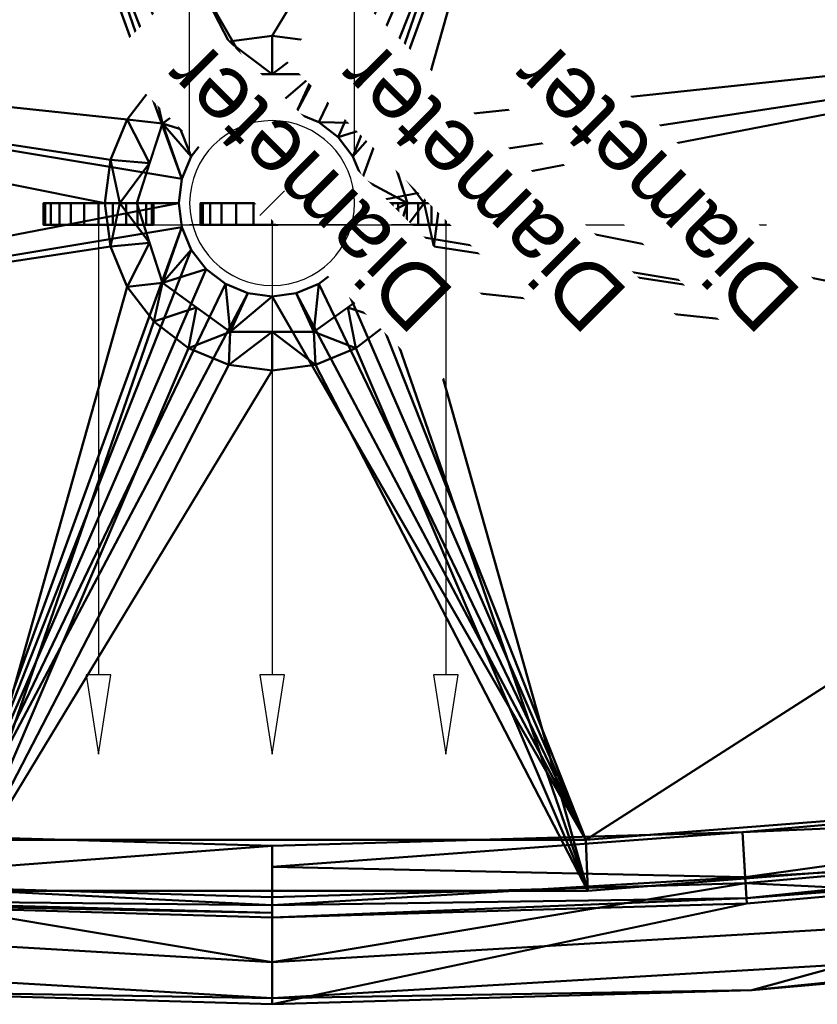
# Model space of a CAD drawing. Header units: millimetres. Extents: x -273 to 273, y -184 to 184.
# Tile 2 of 4: x -58 to 126, y -184 to 42. Entities that reach past the tile are written whole.
import ezdxf

# ---------------------------------------------------------------- set-up
doc = ezdxf.new("R2010")
doc.units = ezdxf.units.MM
doc.layers.add('P-SANR-FIXT', color=6, linetype='Continuous', lineweight=30)
doc.styles.add('Arial', font='arial.ttf', dxfattribs={"height": 14.6304})

# ---------------------------------------------------------------- blocks, each defined once
blk = doc.blocks.new('FamilyGeomCombination_5538-View 1')
at = {"layer": 'P-SANR-FIXT', "lineweight": 40}
mesh = blk.add_polyface(dxfattribs=at)
corners = [(-220.63, -171.56, 850), (-110.51, -181.26, 850), (0, -184.5, 850), (110.51, -181.26, 850), (220.63, -171.56, 850), (240.98, -164.49, 850), (256.47, -149.51, 850), (264.22, -129.41, 850), (272.91, -43.28, 850), (272.91, 43.28, 850), (264.22, 129.41, 850), (256.47, 149.51, 850), (240.98, 164.49, 850), (220.63, 171.56, 850), (110.51, 181.26, 850), (0, 184.5, 850), (-110.51, 181.26, 850), (-220.63, 171.56, 850), (-240.98, 164.49, 850), (-256.47, 149.51, 850), (-264.22, 129.41, 850), (-272.91, 43.28, 850), (-272.91, -43.28, 850), (-264.22, -129.41, 850), (-256.47, -149.51, 850), (-240.98, -164.49, 850), (-218.29, 151.67, 850), (-109.33, 161.28, 850), (0, 164.48, 850), (109.33, 161.28, 850), (218.29, 151.67, 850), (235.63, 143.45, 850), (244.43, 126.41, 850), (252.92, 42.28, 850), (252.92, -42.28, 850), (244.43, -126.41, 850), (235.63, -143.45, 850), (218.29, -151.67, 850), (109.33, -161.28, 850), (0, -164.48, 850), (-109.33, -161.28, 850), (-218.29, -151.67, 850), (-235.63, -143.45, 850), (-244.43, -126.41, 850), (-252.92, -42.28, 850), (-252.92, 42.28, 850), (-244.43, 126.41, 850), (-235.63, 143.45, 850)]
mesh.append_faces([[corners[k] for k in face] for face in [(4, 37, 3), (28, 15, 27)]], dxfattribs={"vtx0": -1, "vtx1": -1})
mesh.append_faces([[corners[k] for k in face] for face in [(37, 4, 5, 36), (38, 2, 3, 37), (2, 38, 39), (6, 35, 36, 5), (8, 33, 34), (40, 1, 2, 39), (1, 40, 41), (25, 41, 42, 24), (24, 42, 43, 23), (22, 44, 45, 21), (9, 32, 33, 8), (30, 13, 14, 29), (15, 28, 29, 14), (21, 45, 46, 20), (27, 15, 16, 26)]], dxfattribs={"vtx0": -1, "vtx2": -1})
mesh.append_faces([[corners[k] for k in face] for face in [(35, 6, 7, 8), (41, 25, 0, 1), (32, 9, 10, 11)]], dxfattribs={"vtx0": -1, "vtx3": -1})
mesh.append_faces([[corners[k] for k in face] for face in [(34, 35, 8), (17, 18, 26, 16)]], dxfattribs={"vtx1": -1, "vtx2": -1})
mesh.append_faces([[corners[k] for k in face] for face in [(43, 44, 22, 23), (31, 32, 11, 12), (12, 13, 30, 31), (46, 47, 19, 20), (18, 19, 47, 26)]], dxfattribs={"vtx1": -1, "vtx3": -1})
mesh = blk.add_polyface(dxfattribs=at)
corners = [(-218.29, -151.67, 850), (-109.33, -161.28, 850), (0, -164.48, 850), (0, -161.65, 791.88), (0, -148.01, 735.32), (-108.37, -144.83, 735.32), (-216.37, -135.31, 735.32), (-217.96, -148.86, 791.88), (-218.17, -150.67, 829.27), (0, -163.47, 829.27), (-109.29, -160.55, 810.53), (-109.04, -156.25, 778.61)]
mesh.append_faces([[corners[k] for k in face] for face in [(4, 11, 3), (5, 11, 4), (6, 11, 5)]], dxfattribs={"vtx0": -1, "vtx1": -1})
mesh.append_faces([[corners[k] for k in face] for face in [(7, 10, 11), (10, 3, 11), (9, 10, 1), (1, 10, 8)]], dxfattribs={"vtx0": -1, "vtx1": -1, "vtx2": -1})
mesh.append_faces([[corners[k] for k in face] for face in [(6, 7, 11), (7, 8, 10), (9, 3, 10)]], dxfattribs={"vtx1": -1, "vtx2": -1})
mesh.append_faces([[corners[k] for k in face] for face in [(8, 0, 1), (1, 2, 9)]], dxfattribs={"vtx2": -1})
mesh = blk.add_polyface(dxfattribs=at)
corners = [(-216.37, -135.31, 735.32), (-108.37, -144.83, 735.32), (0, -148.01, 735.32), (0, -159.81, 710), (-109.06, -156.62, 710), (-217.75, -147.04, 710)]
mesh.append_faces([[corners[k] for k in face] for face in [(1, 4, 5, 0)]], dxfattribs={"vtx0": -1})
mesh.append_faces([[corners[k] for k in face] for face in [(1, 2, 3, 4)]], dxfattribs={"vtx3": -1})
mesh = blk.add_polyface(dxfattribs=at)
corners = [(0, -164.48, 850), (109.33, -161.28, 850), (218.29, -151.67, 850), (217.96, -148.86, 791.88), (216.37, -135.31, 735.32), (108.37, -144.83, 735.32), (0, -148.01, 735.32), (0, -161.65, 791.88), (216.93, -140.14, 755.5), (0, -152.87, 755.5), (108.98, -155.25, 773.53), (109.26, -160.09, 805.46)]
mesh.append_faces([[corners[k] for k in face] for face in [(7, 10, 9), (8, 10, 3), (0, 11, 7), (1, 11, 0), (2, 11, 1)]], dxfattribs={"vtx0": -1, "vtx1": -1})
mesh.append_faces([[corners[k] for k in face] for face in [(3, 10, 11), (9, 10, 5), (11, 10, 7), (10, 8, 5)]], dxfattribs={"vtx0": -1, "vtx1": -1, "vtx2": -1})
mesh.append_faces([[corners[k] for k in face] for face in [(4, 5, 8)]], dxfattribs={"vtx1": -1})
mesh.append_faces([[corners[k] for k in face] for face in [(2, 3, 11)]], dxfattribs={"vtx1": -1, "vtx2": -1})
mesh.append_faces([[corners[k] for k in face] for face in [(5, 6, 9)]], dxfattribs={"vtx2": -1})
mesh = blk.add_polyface(dxfattribs=at)
corners = [(0, -148.01, 735.32), (108.37, -144.83, 735.32), (216.37, -135.31, 735.32), (217.75, -147.04, 710), (109.06, -156.62, 710), (0, -159.81, 710)]
mesh.append_faces([[corners[k] for k in face] for face in [(5, 0, 1, 4)]], dxfattribs={"vtx2": -1})
mesh.append_faces([[corners[k] for k in face] for face in [(1, 2, 3, 4)]], dxfattribs={"vtx3": -1})
mesh = blk.add_polyface(dxfattribs=at)
corners = [(0, -184.5, 850), (-110.51, -181.26, 850), (-220.63, -171.56, 850), (-220.47, -170.14, 802.3), (-219.5, -161.91, 755.31), (-217.75, -147.04, 710), (-109.06, -156.62, 710), (0, -159.81, 710), (0, -174.79, 755.31), (0, -183.07, 802.3)]
mesh.append_faces([[corners[k] for k in face] for face in [(9, 1, 3), (4, 6, 8)]], dxfattribs={"vtx0": -1, "vtx1": -1, "vtx2": -1})
mesh.append_faces([[corners[k] for k in face] for face in [(9, 3, 4, 8)]], dxfattribs={"vtx0": -1, "vtx2": -1})
mesh.append_faces([[corners[k] for k in face] for face in [(2, 3, 1), (0, 1, 9)]], dxfattribs={"vtx1": -1})
mesh.append_faces([[corners[k] for k in face] for face in [(4, 5, 6), (6, 7, 8)]], dxfattribs={"vtx2": -1})
mesh = blk.add_polyface(dxfattribs=at)
corners = [(220.63, -171.56, 850), (110.51, -181.26, 850), (0, -184.5, 850), (0, -183.07, 802.3), (0, -174.79, 755.31), (0, -159.81, 710), (109.06, -156.62, 710), (217.75, -147.04, 710), (219.5, -161.91, 755.31), (220.47, -170.14, 802.3)]
mesh.append_faces([[corners[k] for k in face] for face in [(8, 6, 7)]], dxfattribs={"vtx0": -1})
mesh.append_faces([[corners[k] for k in face] for face in [(4, 6, 8), (9, 1, 3)]], dxfattribs={"vtx0": -1, "vtx1": -1, "vtx2": -1})
mesh.append_faces([[corners[k] for k in face] for face in [(4, 8, 9, 3)]], dxfattribs={"vtx0": -1, "vtx2": -1})
mesh.append_faces([[corners[k] for k in face] for face in [(9, 0, 1), (1, 2, 3), (4, 5, 6)]], dxfattribs={"vtx2": -1})
blk = doc.blocks.new('FamilyGeomCombination_6598-View 1')
at = {"layer": 'P-SANR-FIXT', "lineweight": 40}
mesh = blk.add_polyface(dxfattribs=at)
corners = [(217.75, 147.04, 710), (232.38, 140.1, 710), (239.81, 125.7, 710), (248.26, 42.04, 710), (248.26, -42.04, 710), (239.81, -125.7, 710), (232.38, -140.1, 710), (217.75, -147.04, 710), (72.73, -158.39, 710), (-72.73, -158.39, 710), (-217.75, -147.04, 710), (-232.38, -140.1, 710), (-239.81, -125.7, 710), (-248.26, -42.04, 710), (-248.26, 42.04, 710), (-239.81, 125.7, 710), (-232.38, 140.1, 710), (-217.75, 147.04, 710), (-72.73, 158.39, 710), (72.73, 158.39, 710), (38.55, 0, 710), (37.24, 9.98, 710), (33.38, 19.27, 710), (27.26, 27.26, 710), (19.27, 33.38, 710), (9.98, 37.24, 710), (0, 38.55, 710), (-9.98, 37.24, 710), (-19.27, 33.38, 710), (-27.26, 27.26, 710), (-33.38, 19.27, 710), (-37.24, 9.98, 710), (-38.55, 0, 710), (-37.24, -9.98, 710), (-33.38, -19.27, 710), (-27.26, -27.26, 710), (-19.27, -33.38, 710), (-9.98, -37.24, 710), (0, -38.55, 710), (9.98, -37.24, 710), (19.27, -33.38, 710), (27.26, -27.26, 710), (33.38, -19.27, 710), (37.24, -9.98, 710)]
mesh.append_faces([[corners[k] for k in face] for face in [(12, 10, 11), (17, 15, 16)]], dxfattribs={"vtx0": -1})
mesh.append_faces([[corners[k] for k in face] for face in [(36, 9, 35), (29, 18, 28)]], dxfattribs={"vtx0": -1, "vtx1": -1})
mesh.append_faces([[corners[k] for k in face] for face in [(4, 43, 20), (19, 25, 26), (13, 9, 10, 12), (14, 31, 32), (14, 30, 31)]], dxfattribs={"vtx0": -1, "vtx2": -1})
mesh.append_faces([[corners[k] for k in face] for face in [(4, 7, 8, 42), (13, 33, 34, 9), (18, 29, 30, 14)]], dxfattribs={"vtx0": -1, "vtx2": -1, "vtx3": -1})
mesh.append_faces([[corners[k] for k in face] for face in [(2, 3, 0, 1)]], dxfattribs={"vtx1": -1})
mesh.append_faces([[corners[k] for k in face] for face in [(39, 40, 8), (42, 43, 4), (41, 42, 8), (40, 41, 8), (21, 22, 3), (24, 25, 19), (23, 24, 19), (22, 23, 19), (36, 37, 9), (34, 35, 9), (37, 38, 9), (27, 28, 18)]], dxfattribs={"vtx1": -1, "vtx2": -1})
mesh.append_faces([[corners[k] for k in face] for face in [(19, 0, 3, 22)]], dxfattribs={"vtx1": -1, "vtx2": -1, "vtx3": -1})
mesh.append_faces([[corners[k] for k in face] for face in [(38, 39, 8, 9), (20, 21, 3, 4), (32, 33, 13, 14), (26, 27, 18, 19), (14, 15, 17, 18)]], dxfattribs={"vtx1": -1, "vtx3": -1})
mesh.append_faces([[corners[k] for k in face] for face in [(5, 6, 7, 4)]], dxfattribs={"vtx2": -1})
mesh = blk.add_polyface(dxfattribs=at)
corners = [(216.37, 135.31, 735.32), (72.27, 146.59, 735.32), (-72.27, 146.59, 735.32), (-216.37, 135.31, 735.32), (-224.17, 131.61, 735.32), (-228.14, 123.93, 735.32), (-236.46, 41.45, 735.32), (-236.46, -41.45, 735.32), (-228.14, -123.93, 735.32), (-224.17, -131.61, 735.32), (-216.37, -135.31, 735.32), (-72.27, -146.59, 735.32), (72.27, -146.59, 735.32), (216.37, -135.31, 735.32), (224.17, -131.61, 735.32), (228.14, -123.93, 735.32), (236.46, -41.45, 735.32), (236.46, 41.45, 735.32), (228.14, 123.93, 735.32), (224.17, 131.61, 735.32), (21.5, 0, 735.32), (20.77, -5.56, 735.32), (18.62, -10.75, 735.32), (15.2, -15.2, 735.32), (10.75, -18.62, 735.32), (5.56, -20.77, 735.32), (0, -21.5, 735.32), (-5.56, -20.77, 735.32), (-10.75, -18.62, 735.32), (-15.2, -15.2, 735.32), (-18.62, -10.75, 735.32), (-20.77, -5.56, 735.32), (-21.5, 0, 735.32), (-20.77, 5.56, 735.32), (-18.62, 10.75, 735.32), (-15.2, 15.2, 735.32), (-10.75, 18.62, 735.32), (-5.56, 20.77, 735.32), (0, 21.5, 735.32), (5.56, 20.77, 735.32), (10.75, 18.62, 735.32), (15.2, 15.2, 735.32), (18.62, 10.75, 735.32), (20.77, 5.56, 735.32)]
mesh.append_faces([[corners[k] for k in face] for face in [(15, 13, 14), (0, 18, 19)]], dxfattribs={"vtx0": -1})
mesh.append_faces([[corners[k] for k in face] for face in [(24, 12, 23), (41, 1, 40), (43, 1, 42)]], dxfattribs={"vtx0": -1, "vtx1": -1})
mesh.append_faces([[corners[k] for k in face] for face in [(17, 1, 43, 20)]], dxfattribs={"vtx0": -1, "vtx1": -1, "vtx3": -1})
mesh.append_faces([[corners[k] for k in face] for face in [(7, 31, 32), (2, 37, 38), (16, 12, 13, 15)]], dxfattribs={"vtx0": -1, "vtx2": -1})
mesh.append_faces([[corners[k] for k in face] for face in [(7, 10, 11, 31)]], dxfattribs={"vtx0": -1, "vtx2": -1, "vtx3": -1})
mesh.append_faces([[corners[k] for k in face] for face in [(5, 6, 3, 4)]], dxfattribs={"vtx1": -1})
mesh.append_faces([[corners[k] for k in face] for face in [(27, 28, 11), (30, 31, 11), (29, 30, 11), (28, 29, 11), (33, 34, 2), (36, 37, 2), (35, 36, 2), (34, 35, 2), (24, 25, 12), (22, 23, 12), (25, 26, 12), (41, 42, 1), (39, 40, 1)]], dxfattribs={"vtx1": -1, "vtx2": -1})
mesh.append_faces([[corners[k] for k in face] for face in [(2, 3, 6, 33), (21, 22, 12, 16)]], dxfattribs={"vtx1": -1, "vtx2": -1, "vtx3": -1})
mesh.append_faces([[corners[k] for k in face] for face in [(26, 27, 11, 12), (32, 33, 6, 7), (20, 21, 16, 17), (38, 39, 1, 2), (17, 18, 0, 1)]], dxfattribs={"vtx1": -1, "vtx3": -1})
mesh.append_faces([[corners[k] for k in face] for face in [(8, 9, 10, 7)]], dxfattribs={"vtx2": -1})
mesh = blk.add_polyface(dxfattribs=at)
corners = [(31.2, 0, 688), (25.24, 18.34, 688), (9.64, 29.67, 688), (-9.64, 29.67, 688), (-25.24, 18.34, 688), (-31.2, 0, 688), (-35.06, 0, 698.94), (-38.55, 0, 710), (-37.24, 9.98, 710), (-33.38, 19.27, 710), (-27.26, 27.26, 710), (-19.27, 33.38, 710), (-9.98, 37.24, 710), (0, 38.55, 710), (9.98, 37.24, 710), (19.27, 33.38, 710), (27.26, 27.26, 710), (33.38, 19.27, 710), (37.24, 9.98, 710), (38.55, 0, 710), (35.06, 0, 698.94), (17.44, 24.01, 688), (-17.44, 24.01, 688), (28.22, 9.17, 688), (-28.22, 9.17, 688), (0, 29.67, 688)]
mesh.append_faces([[corners[k] for k in face] for face in [(23, 20, 0)]], dxfattribs={"vtx0": -1})
mesh.append_faces([[corners[k] for k in face] for face in [(9, 24, 8), (21, 16, 1), (16, 21, 15), (10, 4, 9), (14, 25, 13), (1, 17, 23), (4, 10, 22), (2, 15, 21)]], dxfattribs={"vtx0": -1, "vtx1": -1})
mesh.append_faces([[corners[k] for k in face] for face in [(20, 23, 18), (24, 6, 8)]], dxfattribs={"vtx0": -1, "vtx1": -1, "vtx2": -1})
mesh.append_faces([[corners[k] for k in face] for face in [(25, 12, 13), (11, 3, 22)]], dxfattribs={"vtx0": -1, "vtx2": -1})
mesh.append_faces([[corners[k] for k in face] for face in [(7, 8, 6)]], dxfattribs={"vtx1": -1})
mesh.append_faces([[corners[k] for k in face] for face in [(25, 3, 12), (17, 18, 23), (14, 15, 2), (16, 17, 1), (10, 11, 22), (4, 24, 9), (11, 12, 3), (2, 25, 14)]], dxfattribs={"vtx1": -1, "vtx2": -1})
mesh.append_faces([[corners[k] for k in face] for face in [(18, 19, 20), (24, 5, 6)]], dxfattribs={"vtx2": -1})
mesh = blk.add_polyface(dxfattribs=at)
corners = [(-31.2, 0, 688), (-25.24, 18.34, 688), (-9.64, 29.67, 688), (9.64, 29.67, 688), (25.24, 18.34, 688), (31.2, 0, 688), (21.5, 0, 688), (20.77, 5.56, 688), (18.62, 10.75, 688), (15.2, 15.2, 688), (10.75, 18.62, 688), (5.56, 20.77, 688), (0, 21.5, 688), (-5.56, 20.77, 688), (-10.75, 18.62, 688), (-15.2, 15.2, 688), (-18.62, 10.75, 688), (-20.77, 5.56, 688), (-21.5, 0, 688)]
mesh.append_faces([[corners[k] for k in face] for face in [(16, 1, 15)]], dxfattribs={"vtx0": -1, "vtx1": -1})
mesh.append_faces([[corners[k] for k in face] for face in [(2, 13, 14), (3, 11, 12)]], dxfattribs={"vtx0": -1, "vtx2": -1})
mesh.append_faces([[corners[k] for k in face] for face in [(16, 17, 1), (8, 9, 4), (9, 10, 4)]], dxfattribs={"vtx1": -1, "vtx2": -1})
mesh.append_faces([[corners[k] for k in face] for face in [(14, 15, 1, 2), (12, 13, 2, 3), (7, 8, 4, 5), (3, 4, 10, 11)]], dxfattribs={"vtx1": -1, "vtx3": -1})
mesh.append_faces([[corners[k] for k in face] for face in [(5, 6, 7)]], dxfattribs={"vtx2": -1})
mesh.append_faces([[corners[k] for k in face] for face in [(17, 18, 0, 1)]], dxfattribs={"vtx3": -1})
mesh = blk.add_polyface(dxfattribs=at)
corners = [(21.5, 0, 688), (21.5, 0, 735.32), (20.77, 5.56, 735.32), (18.62, 10.75, 735.32), (15.2, 15.2, 735.32), (10.75, 18.62, 735.32), (5.56, 20.77, 735.32), (0, 21.5, 735.32), (-5.56, 20.77, 735.32), (-10.75, 18.62, 735.32), (-15.2, 15.2, 735.32), (-18.62, 10.75, 735.32), (-20.77, 5.56, 735.32), (-21.5, 0, 735.32), (-21.5, 0, 688), (-20.77, 5.56, 688), (-18.62, 10.75, 688), (-15.2, 15.2, 688), (-10.75, 18.62, 688), (-5.56, 20.77, 688), (0, 21.5, 688), (5.56, 20.77, 688), (10.75, 18.62, 688), (15.2, 15.2, 688), (18.62, 10.75, 688), (20.77, 5.56, 688)]
mesh.append_faces([[corners[k] for k in face] for face in [(2, 25, 0, 1)]], dxfattribs={"vtx0": -1})
mesh.append_faces([[corners[k] for k in face] for face in [(3, 24, 25, 2), (4, 23, 24, 3)]], dxfattribs={"vtx0": -1, "vtx2": -1})
mesh.append_faces([[corners[k] for k in face] for face in [(14, 15, 12, 13)]], dxfattribs={"vtx1": -1})
mesh.append_faces([[corners[k] for k in face] for face in [(20, 21, 6, 7), (4, 5, 22, 23), (21, 22, 5, 6), (18, 19, 8, 9), (17, 18, 9, 10), (15, 16, 11, 12), (16, 17, 10, 11), (7, 8, 19, 20)]], dxfattribs={"vtx1": -1, "vtx3": -1})
mesh = blk.add_polyface(dxfattribs=at)
corners = [(-31.2, 0, 688), (-25.24, -18.34, 688), (-9.64, -29.67, 688), (9.64, -29.67, 688), (25.24, -18.34, 688), (31.2, 0, 688), (35.06, 0, 698.94), (38.55, 0, 710), (37.24, -9.98, 710), (33.38, -19.27, 710), (27.26, -27.26, 710), (19.27, -33.38, 710), (9.98, -37.24, 710), (0, -38.55, 710), (-9.98, -37.24, 710), (-19.27, -33.38, 710), (-27.26, -27.26, 710), (-33.38, -19.27, 710), (-37.24, -9.98, 710), (-38.55, 0, 710), (-35.06, 0, 698.94), (-17.44, -24.01, 688), (17.44, -24.01, 688), (-28.22, -9.17, 688), (28.22, -9.17, 688), (0, -29.67, 688)]
mesh.append_faces([[corners[k] for k in face] for face in [(23, 20, 0), (6, 24, 5)]], dxfattribs={"vtx0": -1})
mesh.append_faces([[corners[k] for k in face] for face in [(9, 24, 8), (21, 16, 1), (16, 21, 15), (1, 17, 23), (4, 10, 22), (2, 15, 21), (14, 25, 13)]], dxfattribs={"vtx0": -1, "vtx1": -1})
mesh.append_faces([[corners[k] for k in face] for face in [(20, 23, 18), (6, 8, 24)]], dxfattribs={"vtx0": -1, "vtx1": -1, "vtx2": -1})
mesh.append_faces([[corners[k] for k in face] for face in [(9, 4, 24), (25, 12, 13), (11, 3, 22)]], dxfattribs={"vtx0": -1, "vtx2": -1})
mesh.append_faces([[corners[k] for k in face] for face in [(7, 8, 6)]], dxfattribs={"vtx1": -1})
mesh.append_faces([[corners[k] for k in face] for face in [(25, 3, 12), (17, 18, 23), (14, 15, 2), (16, 17, 1), (10, 11, 22), (11, 12, 3), (9, 10, 4), (2, 25, 14)]], dxfattribs={"vtx1": -1, "vtx2": -1})
mesh.append_faces([[corners[k] for k in face] for face in [(18, 19, 20)]], dxfattribs={"vtx2": -1})
mesh = blk.add_polyface(dxfattribs=at)
corners = [(31.2, 0, 688), (25.24, -18.34, 688), (9.64, -29.67, 688), (-9.64, -29.67, 688), (-25.24, -18.34, 688), (-31.2, 0, 688), (-21.5, 0, 688), (-20.77, -5.56, 688), (-18.62, -10.75, 688), (-15.2, -15.2, 688), (-10.75, -18.62, 688), (-5.56, -20.77, 688), (0, -21.5, 688), (5.56, -20.77, 688), (10.75, -18.62, 688), (15.2, -15.2, 688), (18.62, -10.75, 688), (20.77, -5.56, 688), (21.5, 0, 688)]
mesh.append_faces([[corners[k] for k in face] for face in [(12, 3, 11), (8, 4, 7), (16, 1, 15)]], dxfattribs={"vtx0": -1, "vtx1": -1})
mesh.append_faces([[corners[k] for k in face] for face in [(4, 9, 10, 3), (1, 16, 17, 0)]], dxfattribs={"vtx0": -1, "vtx2": -1})
mesh.append_faces([[corners[k] for k in face] for face in [(18, 0, 17)]], dxfattribs={"vtx1": -1})
mesh.append_faces([[corners[k] for k in face] for face in [(10, 11, 3), (8, 9, 4), (13, 14, 2)]], dxfattribs={"vtx1": -1, "vtx2": -1})
mesh.append_faces([[corners[k] for k in face] for face in [(12, 13, 2, 3), (1, 2, 14, 15)]], dxfattribs={"vtx1": -1, "vtx3": -1})
mesh.append_faces([[corners[k] for k in face] for face in [(5, 6, 7, 4)]], dxfattribs={"vtx2": -1})
mesh = blk.add_polyface(dxfattribs=at)
corners = [(21.5, 0, 735.32), (21.5, 0, 688), (20.77, -5.56, 688), (18.62, -10.75, 688), (15.2, -15.2, 688), (10.75, -18.62, 688), (5.56, -20.77, 688), (0, -21.5, 688), (-5.56, -20.77, 688), (-10.75, -18.62, 688), (-15.2, -15.2, 688), (-18.62, -10.75, 688), (-20.77, -5.56, 688), (-21.5, 0, 688), (-21.5, 0, 735.32), (-20.77, -5.56, 735.32), (-18.62, -10.75, 735.32), (-15.2, -15.2, 735.32), (-10.75, -18.62, 735.32), (-5.56, -20.77, 735.32), (0, -21.5, 735.32), (5.56, -20.77, 735.32), (10.75, -18.62, 735.32), (15.2, -15.2, 735.32), (18.62, -10.75, 735.32), (20.77, -5.56, 735.32)]
mesh.append_faces([[corners[k] for k in face] for face in [(1, 2, 25, 0)]], dxfattribs={"vtx1": -1})
mesh.append_faces([[corners[k] for k in face] for face in [(11, 12, 15, 16), (10, 11, 16, 17), (8, 9, 18, 19), (9, 10, 17, 18), (7, 8, 19, 20), (5, 6, 21, 22), (4, 5, 22, 23), (2, 3, 24, 25), (3, 4, 23, 24), (20, 21, 6, 7)]], dxfattribs={"vtx1": -1, "vtx3": -1})
mesh.append_faces([[corners[k] for k in face] for face in [(12, 13, 14, 15)]], dxfattribs={"vtx3": -1})
mesh = blk.add_polyface(dxfattribs=at)
corners = [(216.37, -135.31, 735.32), (72.27, -146.59, 735.32), (-72.27, -146.59, 735.32), (-216.37, -135.31, 735.32), (-217.75, -147.04, 710), (-72.73, -158.39, 710), (72.73, -158.39, 710), (217.75, -147.04, 710)]
mesh.append_faces([[corners[k] for k in face] for face in [(5, 2, 3, 4)]], dxfattribs={"vtx0": -1})
mesh.append_faces([[corners[k] for k in face] for face in [(0, 1, 6, 7)]], dxfattribs={"vtx1": -1})
mesh.append_faces([[corners[k] for k in face] for face in [(5, 6, 1, 2)]], dxfattribs={"vtx1": -1, "vtx3": -1})

msp = doc.modelspace()

# ---------------------------------------------------------------- linework, layer by layer
at = {"color": 94, "lineweight": 30}
for p, q in [((-52.5, -5, 550), (-27.5, -5, 550)), ((-40, -5, 537.5), (-40, -5, 562.5))]:
    msp.add_line(p, q, dxfattribs=at)
at = {"color": 5, "lineweight": 30}
msp.add_line((-40, -5, 550), (-40, -108.63, 550), dxfattribs=at)
at = {"color": 1, "lineweight": 30}
for p, q in [((-27.81, -5, 562.5), (33.15, -5, 562.5)), ((-27.81, -5, 537.5), (33.15, -5, 537.5)), ((8.02, -5, 575.44), (33.9, -5, 549.56)), ((8.02, -5, 550.44), (33.9, -5, 524.56)), ((20.96, -5, 537.5), (20.96, -5, 562.5)), ((52.19, -5, 562.5), (113.15, -5, 562.5)), ((52.19, -5, 537.5), (113.15, -5, 537.5)), ((88.02, -5, 575.44), (113.9, -5, 549.56)), ((88.02, -5, 550.44), (113.9, -5, 524.56)), ((100.96, -5, 537.5), (100.96, -5, 562.5))]:
    msp.add_line(p, q, dxfattribs=at)
at = {"color": 5, "lineweight": 30}
for points in [[(-40, -126.92, 550), (-37.17, -108.63, 547.17), (-42.83, -108.63, 552.83), (-40, -126.92, 550)], [(0, -126.92, 500), (2.83, -108.63, 497.17), (-2.83, -108.63, 502.83), (0, -126.92, 500)], [(40, -126.92, 550), (42.83, -108.63, 547.17), (37.17, -108.63, 552.83), (40, -126.92, 550)]]:
    msp.add_polyline3d(points, dxfattribs=at)
at = {"color": 94, "lineweight": 30, "extrusion": (0, -1, 0)}
msp.add_circle((-40, 550, 5), 12.5, dxfattribs=at)

# ---------------------------------------------------------------- block references
at = {"layer": 'P-SANR-FIXT', "lineweight": 40}
for name in ['FamilyGeomCombination_5538-View 1', 'FamilyGeomCombination_6598-View 1']:
    msp.add_blockref(name, (0, 0), dxfattribs=at)

# ---------------------------------------------------------------- meshes
mesh = msp.add_polyface(dxfattribs=at)
corners = [(-52.7, 0, 550), (-52.27, 0, 553.29), (-51, 0, 556.35), (-48.98, 0, 558.98), (-46.35, 0, 561), (-43.29, 0, 562.27), (-40, 0, 562.7), (-36.71, 0, 562.27), (-33.65, 0, 561), (-31.02, 0, 558.98), (-29, 0, 556.35), (-27.73, 0, 553.29), (-27.3, 0, 550), (-27.73, 0, 546.71), (-29, 0, 543.65), (-31.02, 0, 541.02), (-33.65, 0, 539), (-36.71, 0, 537.73), (-40, 0, 537.3), (-43.29, 0, 537.73), (-46.35, 0, 539), (-48.98, 0, 541.02), (-51, 0, 543.65), (-52.27, 0, 546.71), (27.3, 0, 550), (27.73, 0, 553.29), (29, 0, 556.35), (31.02, 0, 558.98), (33.65, 0, 561), (36.71, 0, 562.27), (40, 0, 562.7), (43.29, 0, 562.27), (46.35, 0, 561), (48.98, 0, 558.98), (51, 0, 556.35), (52.27, 0, 553.29), (52.7, 0, 550), (52.27, 0, 546.71), (51, 0, 543.65), (48.98, 0, 541.02), (46.35, 0, 539), (43.29, 0, 537.73), (40, 0, 537.3), (36.71, 0, 537.73), (33.65, 0, 539), (31.02, 0, 541.02), (29, 0, 543.65), (27.73, 0, 546.71), (-16.5, 0, 500), (-15.94, 0, 504.27), (-14.29, 0, 508.25), (-11.67, 0, 511.67), (-8.25, 0, 514.29), (-4.27, 0, 515.94), (0, 0, 516.5), (4.27, 0, 515.94), (8.25, 0, 514.29), (11.67, 0, 511.67), (14.29, 0, 508.25), (15.94, 0, 504.27), (16.5, 0, 500), (15.94, 0, 495.73), (14.29, 0, 491.75), (11.67, 0, 488.33), (8.25, 0, 485.71), (4.27, 0, 484.06), (0, 0, 483.5), (-4.27, 0, 484.06), (-8.25, 0, 485.71), (-11.67, 0, 488.33), (-14.29, 0, 491.75), (-15.94, 0, 495.73)]
mesh.append_faces([[corners[k] for k in face] for face in [(16, 14, 15), (22, 20, 21), (20, 18, 19), (44, 42, 43), (57, 54, 55, 56), (66, 64, 65)]], dxfattribs={"vtx0": -1})
mesh.append_faces([[corners[k] for k in face] for face in [(10, 4, 8, 9), (4, 0, 3), (40, 44, 38, 39), (64, 66, 62, 63)]], dxfattribs={"vtx0": -1, "vtx1": -1})
mesh.append_faces([[corners[k] for k in face] for face in [(4, 10, 20, 0), (10, 14, 16, 20), (44, 28, 35, 38), (66, 52, 54, 57), (49, 52, 66, 71)]], dxfattribs={"vtx0": -1, "vtx1": -1, "vtx2": -1, "vtx3": -1})
mesh.append_faces([[corners[k] for k in face] for face in [(32, 35, 28, 29), (66, 57, 61, 62)]], dxfattribs={"vtx0": -1, "vtx1": -1, "vtx3": -1})
mesh.append_faces([[corners[k] for k in face] for face in [(57, 60, 61)]], dxfattribs={"vtx0": -1, "vtx2": -1})
mesh.append_faces([[corners[k] for k in face] for face in [(24, 27, 28, 44)]], dxfattribs={"vtx0": -1, "vtx2": -1, "vtx3": -1})
mesh.append_faces([[corners[k] for k in face] for face in [(20, 16, 17, 18), (44, 40, 41, 42), (66, 69, 70, 71)]], dxfattribs={"vtx0": -1, "vtx3": -1})
mesh.append_faces([[corners[k] for k in face] for face in [(12, 13, 11), (34, 35, 32, 33)]], dxfattribs={"vtx1": -1})
mesh.append_faces([[corners[k] for k in face] for face in [(4, 5, 8), (47, 24, 44)]], dxfattribs={"vtx1": -1, "vtx2": -1})
mesh.append_faces([[corners[k] for k in face] for face in [(10, 11, 13, 14)]], dxfattribs={"vtx1": -1, "vtx3": -1})
mesh.append_faces([[corners[k] for k in face] for face in [(1, 2, 3, 0), (25, 26, 27, 24), (36, 37, 38, 35), (45, 46, 47, 44), (50, 51, 52, 49), (52, 53, 54), (71, 48, 49), (67, 68, 69, 66)]], dxfattribs={"vtx2": -1})
mesh.append_faces([[corners[k] for k in face] for face in [(22, 23, 0, 20)]], dxfattribs={"vtx2": -1, "vtx3": -1})
mesh.append_faces([[corners[k] for k in face] for face in [(5, 6, 7, 8), (29, 30, 31, 32), (57, 58, 59, 60)]], dxfattribs={"vtx3": -1})
mesh = msp.add_polyface(dxfattribs=at)
corners = [(-27.3, -5, 550), (-27.73, -5, 546.71), (-29, -5, 543.65), (-31.02, -5, 541.02), (-33.65, -5, 539), (-36.71, -5, 537.73), (-40, -5, 537.3), (-43.29, -5, 537.73), (-46.35, -5, 539), (-48.98, -5, 541.02), (-51, -5, 543.65), (-52.27, -5, 546.71), (-52.7, -5, 550), (-52.7, 0, 550), (-52.27, 0, 546.71), (-51, 0, 543.65), (-48.98, 0, 541.02), (-46.35, 0, 539), (-43.29, 0, 537.73), (-40, 0, 537.3), (-36.71, 0, 537.73), (-33.65, 0, 539), (-31.02, 0, 541.02), (-29, 0, 543.65), (-27.73, 0, 546.71), (-27.3, 0, 550)]
mesh.append_faces([[corners[k] for k in face] for face in [(13, 14, 11, 12), (0, 1, 24, 25)]], dxfattribs={"vtx1": -1})
mesh.append_faces([[corners[k] for k in face] for face in [(14, 15, 10, 11), (16, 17, 8, 9), (15, 16, 9, 10), (17, 18, 7, 8), (6, 7, 18, 19), (19, 20, 5, 6), (20, 21, 4, 5), (22, 23, 2, 3), (21, 22, 3, 4), (23, 24, 1, 2)]], dxfattribs={"vtx1": -1, "vtx3": -1})
mesh = msp.add_polyface(dxfattribs=at)
corners = [(-52.7, -5, 550), (-52.27, -5, 553.29), (-51, -5, 556.35), (-48.98, -5, 558.98), (-46.35, -5, 561), (-43.29, -5, 562.27), (-40, -5, 562.7), (-36.71, -5, 562.27), (-33.65, -5, 561), (-31.02, -5, 558.98), (-29, -5, 556.35), (-27.73, -5, 553.29), (-27.3, -5, 550), (-27.3, 0, 550), (-27.73, 0, 553.29), (-29, 0, 556.35), (-31.02, 0, 558.98), (-33.65, 0, 561), (-36.71, 0, 562.27), (-40, 0, 562.7), (-43.29, 0, 562.27), (-46.35, 0, 561), (-48.98, 0, 558.98), (-51, 0, 556.35), (-52.27, 0, 553.29), (-52.7, 0, 550)]
mesh.append_faces([[corners[k] for k in face] for face in [(13, 14, 11, 12), (0, 1, 24, 25)]], dxfattribs={"vtx1": -1})
mesh.append_faces([[corners[k] for k in face] for face in [(14, 15, 10, 11), (16, 17, 8, 9), (15, 16, 9, 10), (17, 18, 7, 8), (6, 7, 18, 19), (19, 20, 5, 6), (20, 21, 4, 5), (22, 23, 2, 3), (21, 22, 3, 4), (23, 24, 1, 2)]], dxfattribs={"vtx1": -1, "vtx3": -1})
mesh = msp.add_polyface(dxfattribs=at)
corners = [(16.5, -5, 500), (15.94, -5, 495.73), (14.29, -5, 491.75), (11.67, -5, 488.33), (8.25, -5, 485.71), (4.27, -5, 484.06), (0, -5, 483.5), (-4.27, -5, 484.06), (-8.25, -5, 485.71), (-11.67, -5, 488.33), (-14.29, -5, 491.75), (-15.94, -5, 495.73), (-16.5, -5, 500), (-16.5, 0, 500), (-15.94, 0, 495.73), (-14.29, 0, 491.75), (-11.67, 0, 488.33), (-8.25, 0, 485.71), (-4.27, 0, 484.06), (0, 0, 483.5), (4.27, 0, 484.06), (8.25, 0, 485.71), (11.67, 0, 488.33), (14.29, 0, 491.75), (15.94, 0, 495.73), (16.5, 0, 500)]
mesh.append_faces([[corners[k] for k in face] for face in [(13, 14, 11, 12), (0, 1, 24, 25)]], dxfattribs={"vtx1": -1})
mesh.append_faces([[corners[k] for k in face] for face in [(14, 15, 10, 11), (16, 17, 8, 9), (15, 16, 9, 10), (17, 18, 7, 8), (6, 7, 18, 19), (19, 20, 5, 6), (20, 21, 4, 5), (22, 23, 2, 3), (21, 22, 3, 4), (23, 24, 1, 2)]], dxfattribs={"vtx1": -1, "vtx3": -1})
mesh = msp.add_polyface(dxfattribs=at)
corners = [(-16.5, -5, 500), (-15.94, -5, 504.27), (-14.29, -5, 508.25), (-11.67, -5, 511.67), (-8.25, -5, 514.29), (-4.27, -5, 515.94), (0, -5, 516.5), (4.27, -5, 515.94), (8.25, -5, 514.29), (11.67, -5, 511.67), (14.29, -5, 508.25), (15.94, -5, 504.27), (16.5, -5, 500), (16.5, 0, 500), (15.94, 0, 504.27), (14.29, 0, 508.25), (11.67, 0, 511.67), (8.25, 0, 514.29), (4.27, 0, 515.94), (0, 0, 516.5), (-4.27, 0, 515.94), (-8.25, 0, 514.29), (-11.67, 0, 511.67), (-14.29, 0, 508.25), (-15.94, 0, 504.27), (-16.5, 0, 500)]
mesh.append_faces([[corners[k] for k in face] for face in [(13, 14, 11, 12), (0, 1, 24, 25)]], dxfattribs={"vtx1": -1})
mesh.append_faces([[corners[k] for k in face] for face in [(14, 15, 10, 11), (16, 17, 8, 9), (15, 16, 9, 10), (17, 18, 7, 8), (6, 7, 18, 19), (19, 20, 5, 6), (20, 21, 4, 5), (22, 23, 2, 3), (21, 22, 3, 4), (23, 24, 1, 2)]], dxfattribs={"vtx1": -1, "vtx3": -1})
mesh = msp.add_polyface(dxfattribs=at)
corners = [(52.7, -5, 550), (52.27, -5, 546.71), (51, -5, 543.65), (48.98, -5, 541.02), (46.35, -5, 539), (43.29, -5, 537.73), (40, -5, 537.3), (36.71, -5, 537.73), (33.65, -5, 539), (31.02, -5, 541.02), (29, -5, 543.65), (27.73, -5, 546.71), (27.3, -5, 550), (27.3, 0, 550), (27.73, 0, 546.71), (29, 0, 543.65), (31.02, 0, 541.02), (33.65, 0, 539), (36.71, 0, 537.73), (40, 0, 537.3), (43.29, 0, 537.73), (46.35, 0, 539), (48.98, 0, 541.02), (51, 0, 543.65), (52.27, 0, 546.71), (52.7, 0, 550)]
mesh.append_faces([[corners[k] for k in face] for face in [(13, 14, 11, 12), (0, 1, 24, 25)]], dxfattribs={"vtx1": -1})
mesh.append_faces([[corners[k] for k in face] for face in [(14, 15, 10, 11), (16, 17, 8, 9), (15, 16, 9, 10), (17, 18, 7, 8), (6, 7, 18, 19), (19, 20, 5, 6), (20, 21, 4, 5), (22, 23, 2, 3), (21, 22, 3, 4), (23, 24, 1, 2)]], dxfattribs={"vtx1": -1, "vtx3": -1})
mesh = msp.add_polyface(dxfattribs=at)
corners = [(27.3, -5, 550), (27.73, -5, 553.29), (29, -5, 556.35), (31.02, -5, 558.98), (33.65, -5, 561), (36.71, -5, 562.27), (40, -5, 562.7), (43.29, -5, 562.27), (46.35, -5, 561), (48.98, -5, 558.98), (51, -5, 556.35), (52.27, -5, 553.29), (52.7, -5, 550), (52.7, 0, 550), (52.27, 0, 553.29), (51, 0, 556.35), (48.98, 0, 558.98), (46.35, 0, 561), (43.29, 0, 562.27), (40, 0, 562.7), (36.71, 0, 562.27), (33.65, 0, 561), (31.02, 0, 558.98), (29, 0, 556.35), (27.73, 0, 553.29), (27.3, 0, 550)]
mesh.append_faces([[corners[k] for k in face] for face in [(13, 14, 11, 12), (0, 1, 24, 25)]], dxfattribs={"vtx1": -1})
mesh.append_faces([[corners[k] for k in face] for face in [(14, 15, 10, 11), (16, 17, 8, 9), (15, 16, 9, 10), (17, 18, 7, 8), (6, 7, 18, 19), (19, 20, 5, 6), (20, 21, 4, 5), (22, 23, 2, 3), (21, 22, 3, 4), (23, 24, 1, 2)]], dxfattribs={"vtx1": -1, "vtx3": -1})
mesh = msp.add_polyface(dxfattribs=at)
corners = [(-52.7, -5, 550), (-52.27, -5, 546.71), (-51, -5, 543.65), (-48.98, -5, 541.02), (-46.35, -5, 539), (-43.29, -5, 537.73), (-40, -5, 537.3), (-36.71, -5, 537.73), (-33.65, -5, 539), (-31.02, -5, 541.02), (-29, -5, 543.65), (-27.73, -5, 546.71), (-27.3, -5, 550), (-27.73, -5, 553.29), (-29, -5, 556.35), (-31.02, -5, 558.98), (-33.65, -5, 561), (-36.71, -5, 562.27), (-40, -5, 562.7), (-43.29, -5, 562.27), (-46.35, -5, 561), (-48.98, -5, 558.98), (-51, -5, 556.35), (-52.27, -5, 553.29), (27.3, -5, 550), (27.73, -5, 546.71), (29, -5, 543.65), (31.02, -5, 541.02), (33.65, -5, 539), (36.71, -5, 537.73), (40, -5, 537.3), (43.29, -5, 537.73), (46.35, -5, 539), (48.98, -5, 541.02), (51, -5, 543.65), (52.27, -5, 546.71), (52.7, -5, 550), (52.27, -5, 553.29), (51, -5, 556.35), (48.98, -5, 558.98), (46.35, -5, 561), (43.29, -5, 562.27), (40, -5, 562.7), (36.71, -5, 562.27), (33.65, -5, 561), (31.02, -5, 558.98), (29, -5, 556.35), (27.73, -5, 553.29), (-16.5, -5, 500), (-15.94, -5, 495.73), (-14.29, -5, 491.75), (-11.67, -5, 488.33), (-8.25, -5, 485.71), (-4.27, -5, 484.06), (0, -5, 483.5), (4.27, -5, 484.06), (8.25, -5, 485.71), (11.67, -5, 488.33), (14.29, -5, 491.75), (15.94, -5, 495.73), (16.5, -5, 500), (15.94, -5, 504.27), (14.29, -5, 508.25), (11.67, -5, 511.67), (8.25, -5, 514.29), (4.27, -5, 515.94), (0, -5, 516.5), (-4.27, -5, 515.94), (-8.25, -5, 514.29), (-11.67, -5, 511.67), (-14.29, -5, 508.25), (-15.94, -5, 504.27)]
mesh.append_faces([[corners[k] for k in face] for face in [(10, 8, 9), (16, 14, 15), (40, 37, 38, 39), (56, 54, 55), (58, 56, 57), (65, 63, 64)]], dxfattribs={"vtx0": -1})
mesh.append_faces([[corners[k] for k in face] for face in [(32, 28, 31), (49, 54, 71, 48)]], dxfattribs={"vtx0": -1, "vtx1": -1})
mesh.append_faces([[corners[k] for k in face] for face in [(44, 34, 37), (66, 54, 63, 65)]], dxfattribs={"vtx0": -1, "vtx1": -1, "vtx2": -1})
mesh.append_faces([[corners[k] for k in face] for face in [(4, 14, 20, 0), (28, 34, 44, 24), (54, 66, 68, 71)]], dxfattribs={"vtx0": -1, "vtx1": -1, "vtx2": -1, "vtx3": -1})
mesh.append_faces([[corners[k] for k in face] for face in [(63, 54, 59, 60)]], dxfattribs={"vtx0": -1, "vtx1": -1, "vtx3": -1})
mesh.append_faces([[corners[k] for k in face] for face in [(0, 20, 21), (28, 24, 25), (24, 44, 45)]], dxfattribs={"vtx0": -1, "vtx2": -1})
mesh.append_faces([[corners[k] for k in face] for face in [(4, 7, 8, 14)]], dxfattribs={"vtx0": -1, "vtx2": -1, "vtx3": -1})
mesh.append_faces([[corners[k] for k in face] for face in [(1, 2, 0), (70, 71, 68, 69)]], dxfattribs={"vtx1": -1})
mesh.append_faces([[corners[k] for k in face] for face in [(50, 51, 54, 49)]], dxfattribs={"vtx1": -1, "vtx2": -1})
mesh.append_faces([[corners[k] for k in face] for face in [(10, 11, 14, 8), (16, 17, 20, 14), (40, 41, 44, 37), (58, 59, 54, 56)]], dxfattribs={"vtx1": -1, "vtx2": -1, "vtx3": -1})
mesh.append_faces([[corners[k] for k in face] for face in [(61, 62, 63, 60), (66, 67, 68)]], dxfattribs={"vtx2": -1})
mesh.append_faces([[corners[k] for k in face] for face in [(2, 3, 4, 0), (32, 33, 34, 28)]], dxfattribs={"vtx2": -1, "vtx3": -1})
mesh.append_faces([[corners[k] for k in face] for face in [(4, 5, 6, 7), (11, 12, 13, 14), (17, 18, 19, 20), (21, 22, 23, 0), (34, 35, 36, 37), (28, 29, 30, 31), (25, 26, 27, 28), (41, 42, 43, 44), (45, 46, 47, 24), (51, 52, 53, 54)]], dxfattribs={"vtx3": -1})

# ---------------------------------------------------------------- next in the draw order: texts
at = {"color": 5, "lineweight": 30, "char_height": 14.63, "width": 99.2058, "attachment_point": 2, "rotation": 135, "line_spacing_factor": 0.941778, "style": 'Arial', "bg_fill": 3, "box_fill_scale": 1.25, "bg_fill_color": 256, "bg_fill_true_color": 13158600, "bg_fill_transparency": 0}
for insert in [(2.85, -1.56, 583.75), (82.85, -1.56, 583.75)]:
    msp.add_mtext('Diameter', dxfattribs=dict(at, insert=insert))

# ---------------------------------------------------------------- next in the draw order: linework, layer by layer
at = {"color": 1, "lineweight": 30}
for p, q in [((-19, 12.19, 688), (-19, 73.15, 688)), ((12.19, -5, 519), (73.15, -5, 519)), ((12.19, -5, 481), (73.15, -5, 481)), ((48.02, -5, 531.94), (73.9, -5, 506.06)), ((48.02, -5, 493.94), (73.9, -5, 468.06)), ((60.96, -5, 481), (60.96, -5, 519))]:
    msp.add_line(p, q, dxfattribs=at)
at = {"color": 5, "lineweight": 30}
for p, q in [((0, 0, 688), (0, 0, 584.37)), ((0, -5, 500), (0, -108.63, 500)), ((40, -5, 550), (40, -108.63, 550))]:
    msp.add_line(p, q, dxfattribs=at)
msp.add_polyline3d([(0, 0, 566.08), (2.83, 2.83, 584.37), (-2.83, -2.83, 584.37), (0, 0, 566.08)], dxfattribs=at)
at = {"color": 94, "lineweight": 30, "extrusion": (0, -1, 0)}
for centre, radius in [((0, 500, 5), 19), ((40, 550, 5), 12.5)]:
    msp.add_circle(centre, radius, dxfattribs=at)

# ---------------------------------------------------------------- next in the draw order: texts
at = {"color": 5, "lineweight": 30, "insert": (42.85, -1.56, 533.75), "char_height": 14.63, "width": 99.2058, "attachment_point": 2, "rotation": 135, "line_spacing_factor": 0.941778, "style": 'Arial', "bg_fill": 3, "box_fill_scale": 1.25, "bg_fill_color": 256, "bg_fill_true_color": 13158600, "bg_fill_transparency": 0}
msp.add_mtext('Diameter', dxfattribs=at)

# ---------------------------------------------------------------- next in the draw order: linework, layer by layer
at = {"color": 1, "lineweight": 30}
msp.add_line((19, 12.19, 688), (19, 73.15, 688), dxfattribs=at)
at = {"color": 94, "lineweight": 30, "extrusion": (-4.26488e-13, 0, -1)}
msp.add_circle((0, 0, -688), 19, dxfattribs=at)

doc.saveas('drawing.dxf')
